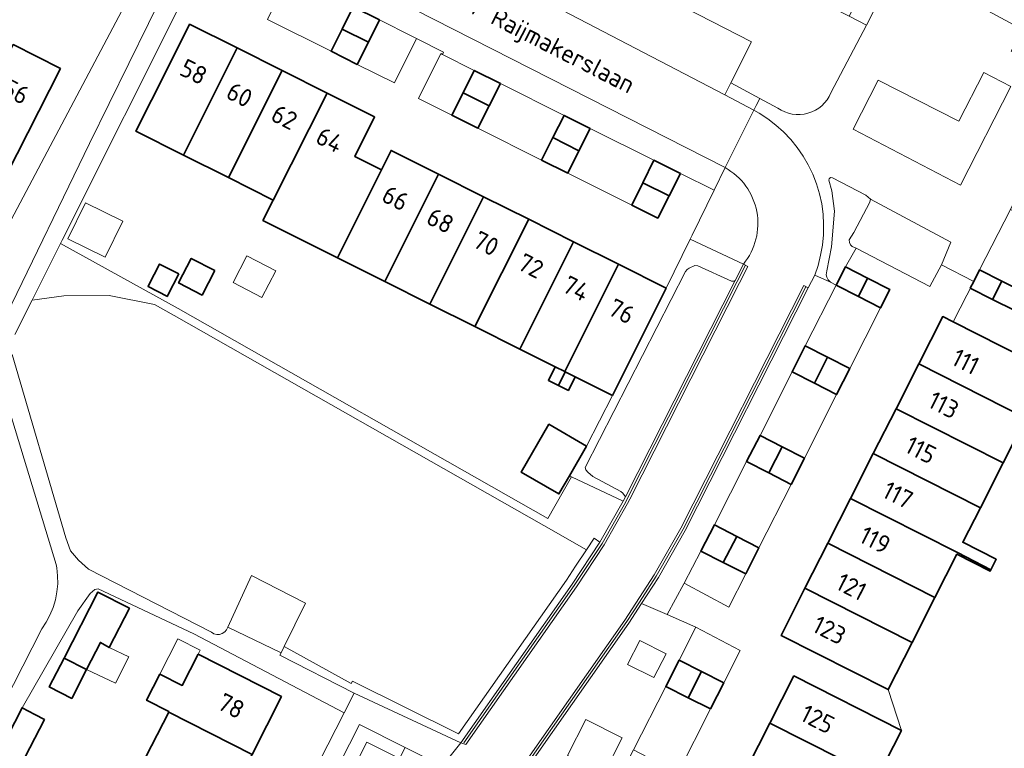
# Model space of a CAD drawing. Header units: metres. Extents: x 178952 to 185583, y 415201 to 419317.
# Tile 11 of 165: x 180377 to 180474, y 418049 to 418121. Entities that reach past the tile are written whole.
import ezdxf
from ezdxf.enums import TextEntityAlignment as Align

# ---------------------------------------------------------------- set-up
doc = ezdxf.new("R2010")
doc.units = ezdxf.units.M
for name, color, linetype, lineweight in [('B-XX-GR-BEPLANTING_CULTUUR_BODEMBEDEKKER-GV', 253, 'Continuous', 18), ('B-XX-GR-BEPLANTING_CULTUUR_HEESTERS-GV', 253, 'Continuous', 18), ('B-XX-GR-HAAG-GV', 253, 'Continuous', 13), ('B-XX-OG-BEBOUWING-GV', 252, 'Continuous', 35), ('B-XX-OG-BEBOUWING-T18', 252, 'Continuous', 18), ('B-XX-OG-BEBOUWING_OVERBOUWING-GV', 252, 'Continuous', 18), ('B-XX-OG-BEBOUWING_SCHUUR-GV', 252, 'Continuous', 35), ('B-XX-OG-TERREIN_CULTUURSCHEIDING-GV', 253, 'Continuous', 18), ('B-XX-OG-TERREIN_ERF-GV', 253, 'Continuous', 18), ('B-XX-OG-TERREIN_ONBEGROEID-GV', 253, 'Continuous', 18), ('B-XX-OG-TOPOGRAFIE-T18', 253, 'Continuous', 18), ('B-XX-VH-GOOT-G', 253, 'Continuous', 18), ('B-XX-VH-VERHARDING_ASFALT-GV', 251, 'Continuous', 18), ('B-XX-VH-VERHARDING_BEDRIJFSVLOERPLAAT-GV', 251, 'Continuous', 18), ('B-XX-VH-VERHARDING_BETONSTRAATSTEEN-GV', 251, 'Continuous', 18), ('B-XX-VH-VERHARDING_SIERBESTRATING-GV', 251, 'Continuous', 18), ('B-XX-VH-VERHARDING_TEGEL-GV', 251, 'Continuous', 18)]:
    doc.layers.add(name, color=color, linetype=linetype, lineweight=lineweight)
doc.styles.add('NLCS-ISO-M-T18', font='NLCS-ISO.ttf', dxfattribs={"height": 1.8})

msp = doc.modelspace()

# ---------------------------------------------------------------- linework, layer by layer
at = {"layer": 'B-XX-GR-BEPLANTING_CULTUUR_BODEMBEDEKKER-GV'}
for points in [[(180460.74, 418120.62), (180459.006, 418121.503), (180444.444, 418128.918), (180442.321, 418124.87), (180441.441, 418123), (180449.321, 418118.97), (180447.271, 418114.89), (180450.151, 418113.335), (180451.92, 418112.38)], [(180457.199, 418113.879), (180460.74, 418120.62)]]:
    msp.add_lwpolyline(points, dxfattribs=at)
for points in [[(180383.514, 418108.842), (180391.333, 418124.809), (180388.839, 418126.012), (180371.236, 418092.794), (180373.654, 418091.555), (180374.352, 418091.359), (180374.66, 418091.439), (180375.109, 418091.619), (180375.294, 418091.815)], [(180461.88, 418115.16), (180459.4, 418110.26), (180470.07, 418104.7), (180475.08, 418114.52), (180472.4, 418115.9), (180469.92, 418111.06)], [(180440.821, 418058.11), (180438.211, 418059.43), (180436.981, 418057.05), (180439.611, 418055.76)], [(180436.45, 418049.77), (180432.831, 418051.59), (180431.041, 418048.01), (180434.621, 418046.18)]]:
    msp.add_lwpolyline(points, close=True, dxfattribs=at)
msp.add_lwpolyline([(180451.92, 418112.38, 0.480964), (180457.199, 418113.879)], format="xyb", dxfattribs=at)
at = {"layer": 'B-XX-GR-BEPLANTING_CULTUUR_HEESTERS-GV'}
msp.add_lwpolyline([(180446.676, 418106.457), (180445.611, 418104.22), (180443.399, 418099.73), (180443.205, 418099.335), (180448.501, 418096.86)], dxfattribs=at)
msp.add_lwpolyline([(180448.501, 418096.86, 0.467537), (180446.676, 418106.457)], format="xyb", dxfattribs=at)
for points in [[(180433.526, 418075.749), (180433.059, 418076.158), (180432.833, 418076.405), (180432.776, 418076.623), (180442.738, 418096.138), (180442.902, 418096.311), (180443.109, 418096.46), (180443.684, 418096.704), (180443.963, 418096.686), (180447.305, 418095.149), (180447.575, 418095.157), (180447.674, 418095.227), (180448.501, 418096.86), (180443.205, 418099.335), (180440.821, 418094.48), (180435.481, 418083.81), (180432.923, 418078.761), (180431.208, 418075.801), (180431.422, 418075.7), (180436.561, 418073.28), (180436.778, 418073.708), (180436.509, 418074.076), (180436.335, 418074.24)], [(180431.422, 418075.7), (180429.065, 418071.558), (180392.335, 418092.456), (180380.638, 418098.909), (180377.819, 418093.274), (180380.986, 418093.702), (180385.471, 418093.726), (180389.991, 418092.835), (180391.944, 418091.758), (180428.669, 418070.862), (180432.903, 418068.453), (180433.666, 418069.609), (180434.241, 418069.21), (180436.561, 418073.28)], [(180406.105, 418031.468), (180404.501, 418032.455), (180402.931, 418033.26), (180411.091, 418049.33), (180414.341, 418047.71), (180414.88, 418048.799), (180410.351, 418051.08), (180398.332, 418027.428), (180398.96, 418027.074), (180398.464, 418026.195), (180399.667, 418025.537), (180401.274, 418024.531), (180401.341, 418024.62)]]:
    msp.add_lwpolyline(points, close=True, dxfattribs=at)
at = {"layer": 'B-XX-GR-HAAG-GV'}
msp.add_lwpolyline([(180431.491, 418065.04), (180434.241, 418069.21), (180433.666, 418069.609), (180432.903, 418068.453), (180431.834, 418066.831), (180430.912, 418065.434), (180420.204, 418050.155), (180409.652, 418055.405), (180409.534, 418055.174), (180402.886, 418058.848), (180402.577, 418058.219), (180402.444, 418057.964), (180409.828, 418054.212), (180420.431, 418049.26)], close=True, dxfattribs=at)
at = {"layer": 'B-XX-OG-BEBOUWING-GV'}
for points in [[(180412.353, 418121.144), (180409.74, 418122.451), (180408.637, 418120.234), (180411.246, 418118.929)], [(180398.192, 418118.348), (180393.481, 418120.71), (180391.241, 418116.24), (180388.144, 418110.065), (180392.859, 418107.701)], [(180411.246, 418118.929), (180408.637, 418120.234), (180407.534, 418118.017), (180410.139, 418116.714)], [(180380.641, 418116.31), (180375.954, 418118.686), (180370.588, 418108.034), (180375.251, 418105.67)], [(180402.661, 418116.107), (180398.192, 418118.348), (180392.859, 418107.701), (180397.325, 418105.462)], [(180407.131, 418113.866), (180402.661, 418116.107), (180397.325, 418105.462), (180401.781, 418103.228)], [(180424.361, 418114.81), (180421.761, 418116.12), (180420.646, 418113.901), (180423.246, 418112.595)], [(180423.246, 418112.595), (180420.646, 418113.901), (180419.531, 418111.68), (180422.131, 418110.38)], [(180412.537, 418106.234), (180409.88, 418107.566), (180411.851, 418111.5), (180407.131, 418113.866), (180401.781, 418103.228), (180400.763, 418101.198), (180408.161, 418097.49)], [(180433.279, 418110.346), (180430.682, 418111.643), (180429.568, 418109.434), (180432.164, 418108.125)], [(180432.164, 418108.125), (180429.568, 418109.434), (180428.444, 418107.206), (180431.049, 418105.904)], [(180418.214, 418105.8), (180413.501, 418108.16), (180412.537, 418106.234), (180408.161, 418097.49), (180412.875, 418095.13)], [(180442.243, 418105.866), (180439.619, 418107.177), (180438.512, 418104.952), (180441.122, 418103.648)], [(180422.685, 418103.561), (180418.214, 418105.8), (180412.875, 418095.13), (180417.348, 418092.89)], [(180441.122, 418103.648), (180438.512, 418104.952), (180437.405, 418102.727), (180440.001, 418101.429)], [(180427.174, 418101.313), (180422.685, 418103.561), (180417.348, 418092.89), (180421.821, 418090.65)], [(180431.628, 418099.083), (180427.174, 418101.313), (180421.821, 418090.65), (180426.294, 418088.41)], [(180426.294, 418088.41), (180429.816, 418086.647), (180430.767, 418086.171), (180436.099, 418096.844), (180431.628, 418099.083)], [(180430.809, 418086.15), (180431.802, 418085.653), (180435.481, 418083.81), (180440.821, 418094.48), (180436.099, 418096.844), (180430.767, 418086.171)], [(180460.847, 418095.452), (180458.633, 418096.576), (180457.714, 418094.767), (180459.924, 418093.634)], [(180474.185, 418095.175), (180471.97, 418096.29), (180471.386, 418095.128), (180471.05, 418094.46), (180473.265, 418093.35)], [(180463.055, 418094.322), (180463.059, 418094.329), (180460.847, 418095.452), (180459.924, 418093.634), (180462.133, 418092.501)], [(180476.4, 418094.06), (180474.185, 418095.175), (180473.265, 418093.35), (180475.48, 418092.24)], [(180469.351, 418091.112), (180468.31, 418091.64), (180465.928, 418086.941), (180476.568, 418081.542), (180478.95, 418086.24)], [(180456.873, 418087.594), (180454.65, 418088.733), (180453.338, 418086.149), (180455.554, 418085.019)], [(180459.075, 418086.466), (180456.873, 418087.594), (180455.554, 418085.019), (180457.769, 418083.89)], [(180465.928, 418086.941), (180463.668, 418082.482), (180474.307, 418077.085), (180476.568, 418081.542)], [(180463.668, 418082.482), (180461.408, 418078.024), (180472.047, 418072.628), (180474.307, 418077.085)], [(180452.367, 418078.689), (180450.155, 418079.828), (180448.817, 418077.223), (180451.029, 418076.09)], [(180454.562, 418077.56), (180452.367, 418078.689), (180451.029, 418076.09), (180453.242, 418074.957)], [(180472.047, 418072.628), (180461.408, 418078.024), (180459.148, 418073.565), (180469.787, 418068.171), (180473.086, 418066.451), (180473.624, 418067.513), (180470.306, 418069.195)], [(180459.148, 418073.565), (180456.888, 418069.107), (180467.522, 418063.705), (180469.708, 418068.016), (180473.026, 418066.333), (180473.086, 418066.451), (180469.787, 418068.171)], [(180447.842, 418069.772), (180445.617, 418070.922), (180444.285, 418068.325), (180446.507, 418067.188)], [(180450.04, 418068.636), (180447.842, 418069.772), (180446.507, 418067.188), (180448.729, 418066.051)], [(180456.888, 418069.107), (180454.623, 418064.639), (180465.258, 418059.239), (180467.522, 418063.705)], [(180387.49, 418062.658), (180384.37, 418064.243), (180381.001, 418057.676), (180383.224, 418056.535), (180384.613, 418059.245), (180385.473, 418058.736)], [(180454.623, 418064.639), (180452.241, 418059.94), (180462.88, 418054.55), (180465.258, 418059.239)], [(180383.224, 418056.535), (180381.001, 418057.676), (180379.533, 418054.816), (180381.757, 418053.675)], [(180402.621, 418053.85), (180394.331, 418058.07), (180392.753, 418054.969), (180390.531, 418056.1), (180389.203, 418053.492), (180391.425, 418052.361), (180391.406, 418052.323), (180399.687, 418048.092)], [(180444.33, 418056.348), (180442.113, 418057.471), (180440.793, 418054.868), (180443.013, 418053.748)], [(180446.546, 418055.225), (180444.33, 418056.348), (180443.013, 418053.748), (180445.232, 418052.629)], [(180453.521, 418055.93), (180451.13, 418051.229), (180461.826, 418045.798), (180464.21, 418050.49)], [(180379.042, 418051.579), (180378.091, 418052.079), (180376.83, 418052.741), (180373.934, 418047.092), (180376.158, 418045.952)], [(180399.687, 418048.092), (180391.406, 418052.323), (180388.544, 418046.701), (180396.826, 418042.476)], [(180461.826, 418045.798), (180451.13, 418051.229), (180448.87, 418046.785), (180459.559, 418041.337), (180462.699, 418039.741), (180464.762, 418043.8), (180464.966, 418044.202)]]:
    msp.add_lwpolyline(points, close=True, dxfattribs=at)
at = {"layer": 'B-XX-OG-BEBOUWING_OVERBOUWING-GV'}
for points in [[(180409.74, 418122.451), (180403.35, 418125.651), (180402.28, 418123.416), (180401.209, 418121.18), (180407.534, 418118.017), (180408.637, 418120.234)], [(180416.014, 418119.299), (180415.623, 418119.496), (180412.353, 418121.144), (180411.246, 418118.929), (180410.139, 418116.714), (180413.829, 418114.868)], [(180421.761, 418116.12), (180418.591, 418117.71), (180418.424, 418117.801), (180416.208, 418113.341), (180419.531, 418111.68), (180420.646, 418113.901)], [(180430.682, 418111.643), (180424.361, 418114.81), (180423.246, 418112.595), (180422.131, 418110.38), (180428.444, 418107.206), (180429.568, 418109.434)], [(180439.619, 418107.177), (180433.279, 418110.346), (180432.164, 418108.125), (180431.049, 418105.904), (180437.405, 418102.727), (180438.512, 418104.952)], [(180385.078, 418097.556), (180386.834, 418101.138), (180383.141, 418102.948), (180381.385, 418099.366)], [(180479.435, 418100.061), (180475.03, 418102.299), (180471.97, 418096.29), (180474.185, 418095.175), (180476.4, 418094.06)], [(180397.795, 418095.03), (180400.667, 418093.543), (180402.034, 418096.183), (180399.162, 418097.67)], [(180462.133, 418092.501), (180459.924, 418093.634), (180457.714, 418094.767), (180454.65, 418088.733), (180456.873, 418087.594), (180459.075, 418086.466)], [(180457.769, 418083.89), (180455.554, 418085.019), (180453.338, 418086.149), (180450.155, 418079.828), (180452.367, 418078.689), (180454.562, 418077.56)], [(180453.242, 418074.957), (180451.029, 418076.09), (180448.817, 418077.223), (180445.617, 418070.922), (180447.842, 418069.772), (180450.04, 418068.636)], [(180448.729, 418066.051), (180446.507, 418067.188), (180444.285, 418068.325), (180442.608, 418065.146), (180447.049, 418062.739)], [(180448.171, 418058.435), (180443.771, 418060.77), (180442.113, 418057.471), (180444.33, 418056.348), (180446.546, 418055.225)], [(180383.224, 418056.535), (180386.126, 418055.18), (180387.45, 418057.825), (180385.473, 418058.736), (180384.613, 418059.245)], [(180394.331, 418058.07), (180394.531, 418058.467), (180392.308, 418059.604), (180390.531, 418056.1), (180392.753, 418054.969)], [(180445.232, 418052.629), (180443.013, 418053.748), (180440.793, 418054.868), (180437.588, 418048.548), (180439.811, 418047.415), (180442.021, 418046.288)]]:
    msp.add_lwpolyline(points, close=True, dxfattribs=at)
at = {"layer": 'B-XX-OG-BEBOUWING_SCHUUR-GV'}
for points in [[(180395.977, 418096.227), (180393.64, 418097.428), (180392.383, 418094.983), (180394.72, 418093.782)], [(180392.41, 418095.878), (180390.494, 418096.86), (180389.433, 418094.789), (180389.347, 418094.621), (180391.263, 418093.639), (180391.323, 418093.756)], [(180430.128, 418084.79), (180430.809, 418086.15), (180430.767, 418086.171), (180429.816, 418086.647), (180429.135, 418085.287)], [(180431.802, 418085.653), (180430.809, 418086.15), (180430.128, 418084.79), (180431.121, 418084.293)], [(180432.923, 418078.761), (180429.175, 418080.932), (180426.42, 418076.177), (180430.168, 418074.006), (180431.208, 418075.801)]]:
    msp.add_lwpolyline(points, close=True, dxfattribs=at)
at = {"layer": 'B-XX-OG-TERREIN_CULTUURSCHEIDING-GV'}
msp.add_lwpolyline([(180461.054, 418103.001), (180461.118, 418103.305), (180460.681, 418103.699), (180457.355, 418105.429), (180457.145, 418105.485), (180457.013, 418105.347), (180456.987, 418105.19), (180457.306, 418104.158), (180457.55, 418102.124), (180457.272, 418098.578), (180456.786, 418096.202), (180456.735, 418095.784), (180456.783, 418095.556), (180456.936, 418095.29), (180457.16, 418095.077), (180457.714, 418094.767), (180458.633, 418096.576), (180459.7, 418098.44), (180459.311, 418098.613), (180459.151, 418098.765), (180459.05, 418099.022), (180459.013, 418099.26), (180459.461, 418099.991)], close=True, dxfattribs=at)
for points in [[(180375.849, 418087.861), (180381.171, 418069.63), (180381.635, 418068.354), (180382.425, 418067.421), (180383.428, 418066.518), (180395.642, 418060.251), (180395.888, 418060.106), (180396.165, 418060.035), (180396.45, 418060.043), (180396.722, 418060.13), (180396.972, 418060.293), (180397.146, 418060.504), (180397.208, 418060.627), (180397.271, 418060.763), (180399.633, 418065.898), (180405.002, 418063.156), (180402.886, 418058.848), (180409.534, 418055.174), (180409.652, 418055.405), (180420.204, 418050.155), (180430.912, 418065.434), (180431.834, 418066.831), (180432.903, 418068.453), (180428.669, 418070.862), (180391.944, 418091.758), (180389.991, 418092.835), (180385.471, 418093.726), (180380.986, 418093.702), (180377.819, 418093.274), (180376.105, 418089.849)], [(180371.205, 418045.757), (180378.777, 418060.579), (180379.225, 418061.248), (180379.603, 418061.959), (180379.91, 418062.703), (180380.141, 418063.474), (180380.294, 418064.264), (180380.369, 418065.066), (180380.363, 418065.871), (180380.278, 418066.671), (180380.221, 418066.989), (180375.1, 418083.779), (180373.59, 418089.25), (180372.502, 418090.605), (180369.097, 418088.167), (180365.879, 418081.401), (180365.071, 418078.967), (180364.57, 418077.459), (180362.662, 418071.711), (180362.601, 418071.12), (180361.692, 418062.311), (180358.453, 418056.065), (180356.368, 418053.038), (180350.779, 418041.747)]]:
    msp.add_lwpolyline(points, dxfattribs=at)
at = {"layer": 'B-XX-OG-TERREIN_ERF-GV'}
for points in [[(180371.236, 418092.794), (180388.839, 418126.012), (180386.231, 418127.27), (180385.381, 418125.6), (180384.78, 418125.899), (180381.963, 418127.303), (180380.855, 418125.086), (180379.747, 418122.87), (180377.035, 418124.237), (180378.141, 418126.465), (180379.247, 418128.692), (180373.019, 418131.822)], [(180393.157, 418123.929), (180380.807, 418099.246), (180380.638, 418098.909), (180392.335, 418092.456), (180429.065, 418071.558), (180431.422, 418075.7), (180431.208, 418075.801), (180432.923, 418078.761), (180435.481, 418083.81), (180431.802, 418085.653), (180430.809, 418086.15), (180430.767, 418086.171), (180429.816, 418086.647), (180426.294, 418088.41), (180421.821, 418090.65), (180417.348, 418092.89), (180412.875, 418095.13), (180408.161, 418097.49), (180400.763, 418101.198), (180401.781, 418103.228), (180397.325, 418105.462), (180392.859, 418107.701), (180388.144, 418110.065), (180391.241, 418116.24), (180393.481, 418120.71), (180398.192, 418118.348), (180402.661, 418116.107), (180407.131, 418113.866), (180411.851, 418111.5), (180409.88, 418107.566), (180412.537, 418106.234), (180413.501, 418108.16), (180418.214, 418105.8), (180422.685, 418103.561), (180427.174, 418101.313), (180431.628, 418099.083), (180436.099, 418096.844), (180440.821, 418094.48), (180443.205, 418099.335), (180443.399, 418099.73), (180445.611, 418104.22), (180442.243, 418105.866), (180441.122, 418103.648), (180440.001, 418101.429), (180437.405, 418102.727), (180438.512, 418104.952), (180439.619, 418107.177), (180433.279, 418110.346), (180432.164, 418108.125), (180431.049, 418105.904), (180428.444, 418107.206), (180429.568, 418109.434), (180430.682, 418111.643), (180424.361, 418114.81), (180423.246, 418112.595), (180422.131, 418110.38), (180419.531, 418111.68), (180420.646, 418113.901), (180421.761, 418116.12), (180418.591, 418117.71), (180418.71, 418117.94), (180416.014, 418119.299), (180415.623, 418119.496), (180412.353, 418121.144), (180411.246, 418118.929), (180410.139, 418116.714), (180407.534, 418118.017), (180408.637, 418120.234), (180409.74, 418122.451)], [(180375.954, 418118.686), (180380.641, 418116.31), (180375.251, 418105.67)], [(180475.03, 418102.299), (180471.97, 418096.29), (180474.185, 418095.175), (180476.4, 418094.06)], [(180448.87, 418046.785), (180451.13, 418051.229), (180453.521, 418055.93), (180464.21, 418050.49), (180462.88, 418054.55), (180452.241, 418059.94), (180454.623, 418064.639), (180456.888, 418069.107), (180459.148, 418073.565), (180461.408, 418078.024), (180463.668, 418082.482), (180465.928, 418086.941), (180468.31, 418091.64), (180469.351, 418091.112), (180471.386, 418095.128), (180468.18, 418096.79), (180467.04, 418094.63), (180459.7, 418098.44), (180458.633, 418096.576), (180460.847, 418095.452), (180463.059, 418094.329), (180463.055, 418094.322), (180462.133, 418092.501), (180459.924, 418093.634), (180457.714, 418094.767), (180454.65, 418088.733), (180456.873, 418087.594), (180459.075, 418086.466), (180457.769, 418083.89), (180455.554, 418085.019), (180453.338, 418086.149), (180450.155, 418079.828), (180452.367, 418078.689), (180454.562, 418077.56), (180453.242, 418074.957), (180451.029, 418076.09), (180448.817, 418077.223), (180445.617, 418070.922), (180447.842, 418069.772), (180450.04, 418068.636), (180448.729, 418066.051), (180446.507, 418067.188), (180444.285, 418068.325), (180442.608, 418065.146), (180442.572, 418065.079), (180440.93, 418062.01), (180443.771, 418060.77), (180443.743, 418060.715), (180442.113, 418057.471), (180444.33, 418056.348), (180446.546, 418055.225), (180445.232, 418052.629), (180443.013, 418053.748), (180440.793, 418054.868), (180437.588, 418048.548)], [(180475.48, 418092.24), (180473.265, 418093.35), (180471.05, 418094.46), (180471.386, 418095.128), (180469.351, 418091.112), (180478.95, 418086.24)], [(180476.568, 418081.542), (180474.307, 418077.085), (180472.047, 418072.628), (180470.306, 418069.195), (180473.624, 418067.513), (180473.086, 418066.451), (180473.026, 418066.333), (180469.708, 418068.016), (180467.522, 418063.705), (180465.258, 418059.239), (180462.88, 418054.55), (180464.21, 418050.49), (180461.826, 418045.798)], [(180396.641, 418028.36), (180408.827, 418052.25), (180393.908, 418060.084), (180384.405, 418064.572), (180384.049, 418064.491), (180383.583, 418064.096), (180382.365, 418062.368), (180376.83, 418052.741), (180378.091, 418052.079), (180379.042, 418051.579), (180376.158, 418045.952)], [(180388.544, 418046.701), (180391.406, 418052.323), (180391.425, 418052.361), (180389.203, 418053.492), (180390.531, 418056.1), (180392.753, 418054.969), (180394.331, 418058.07), (180402.621, 418053.85), (180399.687, 418048.092)]]:
    msp.add_lwpolyline(points, dxfattribs=at)
msp.add_lwpolyline([(180381.757, 418053.675), (180379.533, 418054.816), (180381.001, 418057.676), (180384.37, 418064.243), (180387.49, 418062.658), (180385.473, 418058.736), (180384.613, 418059.245), (180383.224, 418056.535)], close=True, dxfattribs=at)
at = {"layer": 'B-XX-OG-TERREIN_ONBEGROEID-GV'}
msp.add_lwpolyline([(180434.241, 418069.21), (180433.666, 418069.609), (180432.903, 418068.453), (180431.834, 418066.831), (180430.912, 418065.434), (180420.204, 418050.155), (180409.652, 418055.405), (180409.534, 418055.174), (180402.886, 418058.848), (180402.577, 418058.219), (180402.444, 418057.964), (180409.828, 418054.212), (180420.431, 418049.26), (180431.491, 418065.04)], close=True, dxfattribs=at)
at = {"layer": 'B-XX-VH-GOOT-G'}
for points in [[(180448.724, 418096.747), (180447.897, 418095.114), (180437.001, 418073.595), (180436.781, 418073.162), (180434.454, 418069.079), (180431.698, 418064.9), (180420.73, 418049.251)], [(180454.719, 418094.607), (180442.511, 418070.499), (180439.837, 418065.83), (180438.173, 418063.257), (180436.914, 418061.31), (180421.926, 418039.904), (180418.798, 418035.465), (180417.457, 418033.615), (180399.866, 418008.454), (180397.526, 418005.134), (180385.086, 417987.394)]]:
    msp.add_lwpolyline(points, dxfattribs=at)
at = {"layer": 'B-XX-VH-VERHARDING_ASFALT-GV'}
for points in [[(180393.441, 418133.62), (180398.44, 418131.069), (180446.676, 418106.457), (180449.541, 418112.175), (180449.468, 418112.214), (180446.659, 418113.679), (180430.573, 418122.07), (180428.918, 418122.933), (180425.082, 418124.935), (180403.989, 418135.938), (180400.941, 418137.49), (180396.298, 418139.781)], [(180454.496, 418094.72), (180454.942, 418094.494), (180455.585, 418095.764), (180455.919, 418096.736), (180456.177, 418097.731), (180456.357, 418098.743), (180456.458, 418099.766), (180456.478, 418100.793), (180456.419, 418101.82), (180456.281, 418102.838), (180456.063, 418103.843), (180455.768, 418104.827), (180455.398, 418105.786), (180454.953, 418106.713), (180454.439, 418107.603), (180453.856, 418108.45), (180453.21, 418109.249), (180452.503, 418109.995), (180451.741, 418110.685), (180450.927, 418111.313), (180450.067, 418111.875), (180449.541, 418112.175), (180446.676, 418106.457)], [(180448.501, 418096.86), (180448.947, 418096.634), (180448.12, 418095.001), (180437.224, 418073.482), (180437.001, 418073.043), (180434.667, 418068.948), (180431.905, 418064.759), (180420.935, 418049.108), (180420.431, 418049.26), (180418.565, 418046.945)], [(180370.482, 417966.402), (180371.976, 417968.374), (180372.307, 417968.842), (180383.884, 417985.256), (180385.291, 417987.25), (180384.882, 417987.537), (180397.322, 418005.277), (180399.661, 418008.596), (180417.254, 418033.76), (180418.594, 418035.611), (180421.722, 418040.047), (180436.706, 418061.449), (180439.624, 418065.96), (180442.291, 418070.617), (180454.496, 418094.72)]]:
    msp.add_lwpolyline(points, dxfattribs=at)
msp.add_lwpolyline([(180446.676, 418106.457, -0.467537), (180448.501, 418096.86)], format="xyb", dxfattribs=at)
at = {"layer": 'B-XX-VH-VERHARDING_BEDRIJFSVLOERPLAAT-GV'}
for points in [[(180475.03, 418102.299), (180476.341, 418104.902), (180479.574, 418111.198), (180480.885, 418113.799), (180482.55, 418117.05), (180479.65, 418118.53), (180478.015, 418119.363), (180476.84, 418117.05), (180475.1, 418118.02), (180476.251, 418120.19), (180468.11, 418124.61), (180463.85, 418126.79), (180460.74, 418120.62), (180457.199, 418113.879)], [(180451.92, 418112.38), (180450.151, 418113.335), (180449.766, 418112.622), (180449.541, 418112.175), (180450.067, 418111.875), (180450.927, 418111.313), (180451.741, 418110.685), (180452.503, 418109.995), (180453.21, 418109.249), (180453.856, 418108.45), (180454.439, 418107.603), (180454.953, 418106.713), (180455.398, 418105.786), (180455.768, 418104.827), (180456.063, 418103.843), (180456.281, 418102.838), (180456.419, 418101.82), (180456.478, 418100.793), (180456.458, 418099.766), (180456.357, 418098.743), (180456.177, 418097.731), (180455.919, 418096.736), (180455.585, 418095.764), (180457.16, 418095.077), (180456.936, 418095.29), (180456.783, 418095.556), (180456.735, 418095.784), (180456.786, 418096.202), (180457.272, 418098.578), (180457.55, 418102.124), (180457.306, 418104.158), (180456.987, 418105.19), (180457.013, 418105.347), (180457.145, 418105.485), (180457.355, 418105.429), (180460.681, 418103.699), (180461.118, 418103.305), (180469.106, 418099.033), (180468.18, 418096.79), (180471.386, 418095.128), (180471.97, 418096.29), (180475.03, 418102.299)]]:
    msp.add_lwpolyline(points, dxfattribs=at)
msp.add_lwpolyline([(180459.4, 418110.26), (180461.88, 418115.16), (180469.92, 418111.06), (180472.4, 418115.9), (180475.08, 418114.52), (180470.07, 418104.7)], close=True, dxfattribs=at)
msp.add_lwpolyline([(180457.199, 418113.879, -0.480964), (180451.92, 418112.38)], format="xyb", dxfattribs=at)
at = {"layer": 'B-XX-VH-VERHARDING_BETONSTRAATSTEEN-GV'}
for points in [[(180496.182, 418124.229), (180471.186, 418136.911), (180469.048, 418137.996), (180467.74, 418138.66), (180467.039, 418137.283), (180459.85, 418123.16), (180459.006, 418121.503), (180460.74, 418120.62), (180463.85, 418126.79), (180468.61, 418136.12), (180482.87, 418128.92)], [(180376.105, 418089.849), (180377.819, 418093.274), (180380.638, 418098.909), (180380.807, 418099.246), (180393.157, 418123.929), (180391.333, 418124.809), (180383.514, 418108.842), (180375.294, 418091.815)], [(180373.934, 418047.092), (180376.83, 418052.741), (180382.365, 418062.368), (180383.583, 418064.096), (180384.049, 418064.491), (180384.405, 418064.572), (180393.908, 418060.084), (180408.827, 418052.25), (180409.828, 418054.212), (180402.444, 418057.964), (180402.577, 418058.219), (180397.271, 418060.763), (180397.208, 418060.627), (180397.146, 418060.504), (180396.972, 418060.293), (180396.722, 418060.13), (180396.45, 418060.043), (180396.165, 418060.035), (180395.888, 418060.106), (180395.642, 418060.251), (180383.428, 418066.518), (180382.425, 418067.421), (180381.635, 418068.354), (180381.171, 418069.63), (180375.849, 418087.861)], [(180375.1, 418083.779), (180380.221, 418066.989), (180380.278, 418066.671), (180380.363, 418065.871), (180380.369, 418065.066), (180380.294, 418064.264), (180380.141, 418063.474), (180379.91, 418062.703), (180379.603, 418061.959), (180379.225, 418061.248), (180378.777, 418060.579), (180371.205, 418045.757)]]:
    msp.add_lwpolyline(points, dxfattribs=at)
for points in [[(180441.441, 418123), (180442.321, 418124.87), (180441.301, 418125.395), (180434.141, 418129.08), (180430.7, 418122.338), (180430.573, 418122.07), (180446.659, 418113.679), (180446.861, 418114.087), (180447.271, 418114.89), (180449.321, 418118.97)], [(180469.106, 418099.033), (180461.118, 418103.305), (180461.054, 418103.001), (180459.461, 418099.991), (180459.013, 418099.26), (180459.05, 418099.022), (180459.151, 418098.765), (180459.311, 418098.613), (180459.7, 418098.44), (180467.04, 418094.63), (180468.18, 418096.79)], [(180448.12, 418095.001), (180448.947, 418096.634), (180448.501, 418096.86), (180447.674, 418095.227), (180436.778, 418073.708), (180436.561, 418073.28), (180434.241, 418069.21), (180431.491, 418065.04), (180420.431, 418049.26), (180420.935, 418049.108), (180431.905, 418064.759), (180434.667, 418068.948), (180437.001, 418073.043), (180437.224, 418073.482)], [(180447.674, 418095.227), (180447.575, 418095.157), (180447.305, 418095.149), (180443.963, 418096.686), (180443.684, 418096.704), (180443.109, 418096.46), (180442.902, 418096.311), (180442.738, 418096.138), (180432.776, 418076.623), (180432.833, 418076.405), (180433.059, 418076.158), (180433.526, 418075.749), (180436.335, 418074.24), (180436.509, 418074.076), (180436.778, 418073.708)], [(180417.661, 418033.47), (180419.001, 418035.32), (180422.131, 418039.76), (180437.121, 418061.17), (180438.383, 418063.121), (180440.051, 418065.7), (180442.731, 418070.38), (180454.942, 418094.494), (180454.496, 418094.72), (180442.291, 418070.617), (180439.624, 418065.96), (180436.706, 418061.449), (180421.722, 418040.047), (180418.594, 418035.611), (180417.254, 418033.76), (180399.661, 418008.596), (180397.322, 418005.277), (180384.882, 417987.537), (180385.291, 417987.25), (180397.731, 418004.99), (180400.071, 418008.31)], [(180405.002, 418063.156), (180399.633, 418065.898), (180397.271, 418060.763), (180402.577, 418058.219), (180402.886, 418058.848)], [(180436.269, 418045.946), (180437.588, 418048.548), (180440.793, 418054.868), (180442.113, 418057.471), (180443.743, 418060.715), (180443.771, 418060.77), (180440.93, 418062.01), (180438.383, 418063.121), (180437.121, 418061.17), (180422.131, 418039.76), (180429.191, 418036.33), (180431.45, 418040.81), (180433.223, 418039.93)], [(180436.981, 418057.05), (180438.211, 418059.43), (180440.821, 418058.11), (180439.611, 418055.76)], [(180431.041, 418048.01), (180432.831, 418051.59), (180436.45, 418049.77), (180434.621, 418046.18)], [(180418.565, 418046.945), (180414.88, 418048.799), (180414.341, 418047.71), (180411.091, 418049.33), (180402.931, 418033.26), (180404.501, 418032.455), (180406.105, 418031.468), (180406.19, 418031.59)]]:
    msp.add_lwpolyline(points, close=True, dxfattribs=at)
at = {"layer": 'B-XX-VH-VERHARDING_SIERBESTRATING-GV'}
msp.add_lwpolyline([(180450.155, 418079.828), (180453.338, 418086.149), (180454.65, 418088.733), (180457.714, 418094.767), (180457.16, 418095.077), (180455.585, 418095.764), (180454.942, 418094.494), (180442.731, 418070.38), (180440.051, 418065.7), (180438.383, 418063.121), (180440.93, 418062.01), (180442.572, 418065.079), (180442.608, 418065.146), (180444.285, 418068.325), (180445.617, 418070.922), (180448.817, 418077.223)], close=True, dxfattribs=at)
at = {"layer": 'B-XX-VH-VERHARDING_TEGEL-GV'}
for points in [[(180398.44, 418131.069), (180397.241, 418128.72), (180397.514, 418128.583), (180397.627, 418128.526), (180400.746, 418126.955), (180403.35, 418125.651), (180409.74, 418122.451), (180412.353, 418121.144), (180415.623, 418119.496), (180416.014, 418119.299), (180418.71, 418117.94), (180418.591, 418117.71), (180421.761, 418116.12), (180424.361, 418114.81), (180430.682, 418111.643), (180433.279, 418110.346), (180439.619, 418107.177), (180442.243, 418105.866), (180445.611, 418104.22), (180446.676, 418106.457)], [(180447.271, 418114.89), (180446.861, 418114.087), (180446.659, 418113.679), (180449.468, 418112.214), (180449.541, 418112.175), (180449.766, 418112.622), (180450.151, 418113.335)]]:
    msp.add_lwpolyline(points, close=True, dxfattribs=at)
msp.add_lwpolyline([(180398.332, 418027.428), (180410.351, 418051.08), (180414.88, 418048.799), (180418.565, 418046.945), (180420.431, 418049.26), (180409.828, 418054.212), (180408.827, 418052.25), (180396.641, 418028.36)], dxfattribs=at)

# ---------------------------------------------------------------- texts
at = {"layer": 'B-XX-OG-BEBOUWING-T18', "style": 'NLCS-ISO-M-T18'}
for s, rotation, p in [('58', 333.4, (180393.882, 418115.978)), ('56', 333.1, (180376.21, 418114.015)), ('60', 333.4, (180398.438, 418113.694)), ('62', 333.4, (180402.889, 418111.463)), ('64', 333.4, (180407.392, 418109.205)), ('66', 333.4, (180413.93, 418103.417)), ('68', 333.4, (180418.393, 418101.182)), ('70', 333.4, (180422.939, 418098.905)), ('72', 333.4, (180427.38, 418096.681)), ('74', 333.4, (180431.874, 418094.431)), ('76', 333.4, (180436.398, 418092.166)), ('111', 333.1, (180470.581, 418087.162)), ('113', 333.1, (180468.397, 418082.852)), ('115', 333.1, (180466.127, 418078.376)), ('117', 333.1, (180463.857, 418073.898)), ('119', 333.1, (180461.588, 418069.421)), ('121', 333.1, (180459.233, 418064.776)), ('123', 333.1, (180457.049, 418060.466)), ('78', 333, (180397.605, 418052.927)), ('125', 333.1, (180455.87, 418051.616))]:
    msp.add_text(s, height=1.8, rotation=rotation, dxfattribs=at).set_placement(p, align=Align.MIDDLE_CENTER)
at = {"layer": 'B-XX-OG-TOPOGRAFIE-T18', "style": 'NLCS-ISO-M-T18'}
msp.add_text('Burgemeester Raijmakerslaan', height=1.8, rotation=332.9, dxfattribs=at).set_placement((180423.579, 418121.693), align=Align.MIDDLE_CENTER)

doc.saveas('drawing.dxf')
